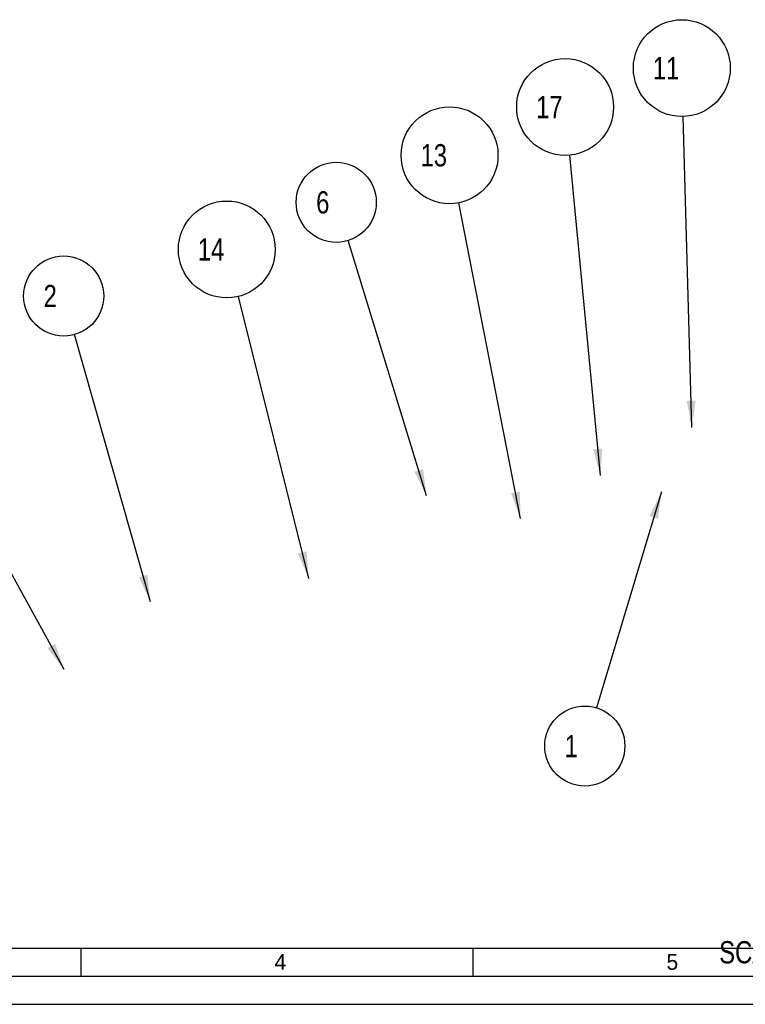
# Model space of a CAD drawing. Header units: inches. Extents: x 0 to 23.4, y 0 to 16.5.
# Tile 14 of 38: x 8.8 to 13.9, y 0 to 6.9. Entities that reach past the tile are written whole.
import ezdxf

# ---------------------------------------------------------------- set-up
doc = ezdxf.new("R2010")
doc.units = ezdxf.units.IN
doc.header["$LTSCALE"] = 1.28622
doc.header["$MEASUREMENT"] = 0
doc.layers.get('0').update_dxf_attribs({"linetype": 'CONTINUOUS'})
doc.layers.add('035__NOTES', color=7, linetype='CONTINUOUS')
doc.styles.get("Standard").update_dxf_attribs({"font": 'txt', "width": 0.8})
doc.styles.add('TEXTSTYLE_2', font='txt')
doc.dimstyles.get("Standard").update_dxf_attribs({"dimtxt": 0.15625, "dimasz": 0.1875, "dimexe": 0.125, "dimexo": 0.0625, "dimgap": 0.09, "dimtad": 0, "dimtih": 1, "dimtoh": 1, "dimzin": 4, "dimdsep": 46, "dimtxsty": 'STANDARD', "dimblk": '_FILLED', "dimblk1": '_FILLED', "dimblk2": '_FILLED', "dimcen": 0.09, "dimazin": 1, "dimtp": 0.01, "dimtm": 0.01, "dimtfac": 1, "dimtofl": 0, "dimtmove": 0, "dimatfit": 3, "dimldrblk": '_FILLED', "dimfxl": 1, "dimtolj": 1, "dimtzin": 4, "dimarcsym": 0})

# ---------------------------------------------------------------- blocks, each defined once
blk = doc.blocks.new('_FILLED')
at = {"color": 0, "linetype": 'BYBLOCK'}
blk.add_solid([(0, 0), (-1, 0.167), (-1, -0.167)], dxfattribs=at)
blk = doc.blocks.new('BALLOON_BL1', base_point=(12.7743, 1.8129))
at = {"color": 7, "linetype": 'CONTINUOUS'}
blk.add_circle((12.7743, 1.8129), 0.2812, dxfattribs=at)
at = {"color": 7, "linetype": 'CONTINUOUS', "insert": (12.5868, 1.891), "char_height": 0.15625, "width": 0.375, "attachment_point": 1, "line_spacing_factor": 0.9}
blk.add_mtext(' 1 ', dxfattribs=at)
blk = doc.blocks.new('BALLOON_BL2', base_point=(9.1167, 4.9723))
at = {"color": 7, "linetype": 'CONTINUOUS'}
blk.add_circle((9.1167, 4.9723), 0.2812, dxfattribs=at)
at = {"color": 7, "linetype": 'CONTINUOUS', "insert": (8.9292, 5.0504), "char_height": 0.15625, "width": 0.375, "attachment_point": 1, "line_spacing_factor": 0.9}
blk.add_mtext(' 2 ', dxfattribs=at)
blk = doc.blocks.new('BALLOON_BL6', base_point=(11.0298, 5.6298))
at = {"color": 7, "linetype": 'CONTINUOUS'}
blk.add_circle((11.0298, 5.6298), 0.2812, dxfattribs=at)
at = {"color": 7, "linetype": 'CONTINUOUS', "insert": (10.8423, 5.7079), "char_height": 0.15625, "width": 0.375, "attachment_point": 1, "line_spacing_factor": 0.9}
blk.add_mtext(' 6 ', dxfattribs=at)
blk = doc.blocks.new('BALLOON_BL11', base_point=(11.8251, 5.9605))
at = {"color": 7, "linetype": 'CONTINUOUS'}
blk.add_circle((11.8251, 5.9605), 0.34, dxfattribs=at)
at = {"color": 7, "linetype": 'CONTINUOUS', "insert": (11.5751, 6.0386), "char_height": 0.15625, "width": 0.5, "attachment_point": 1, "line_spacing_factor": 0.9}
blk.add_mtext(' 13 ', dxfattribs=at)
blk = doc.blocks.new('BALLOON_BL12', base_point=(10.2616, 5.2993))
at = {"color": 7, "linetype": 'CONTINUOUS'}
blk.add_circle((10.2616, 5.2993), 0.34, dxfattribs=at)
at = {"color": 7, "linetype": 'CONTINUOUS', "insert": (10.0116, 5.3775), "char_height": 0.15625, "width": 0.5, "attachment_point": 1, "line_spacing_factor": 0.9}
blk.add_mtext(' 14 ', dxfattribs=at)
blk = doc.blocks.new('BALLOON_BL15', base_point=(12.6362, 6.299))
at = {"color": 7, "linetype": 'CONTINUOUS'}
blk.add_circle((12.6362, 6.299), 0.34, dxfattribs=at)
at = {"color": 7, "linetype": 'CONTINUOUS', "insert": (12.3862, 6.3771), "char_height": 0.15625, "width": 0.5, "attachment_point": 1, "line_spacing_factor": 0.9}
blk.add_mtext(' 17 ', dxfattribs=at)
blk = doc.blocks.new('BALLOON_BL16', base_point=(13.4555, 6.5721))
at = {"layer": '035__NOTES', "color": 7, "linetype": 'CONTINUOUS'}
blk.add_circle((13.4555, 6.5721), 0.34, dxfattribs=at)
at = {"layer": '035__NOTES', "color": 7, "linetype": 'CONTINUOUS', "insert": (13.2055, 6.6503), "char_height": 0.15625, "width": 0.5, "attachment_point": 1, "line_spacing_factor": 0.9}
blk.add_mtext(' 11 ', dxfattribs=at)

msp = doc.modelspace()

# ---------------------------------------------------------------- linework, layer by layer
at = {"color": 7, "linetype": 'CONTINUOUS'}
for p, q in [((0.9843, 0.3937), (15.9055, 0.3937)), ((9.2378, 0.3937), (9.2378, 0.1969)), ((11.989, 0.3937), (11.989, 0.1969)), ((0.7874, 0.1969), (23.189, 0.1969)), ((0, 0), (23.3858, 0))]:
    msp.add_line(p, q, dxfattribs=at)

# ---------------------------------------------------------------- block references
for name, p in [('BALLOON_BL15', (12.6362, 6.299)), ('BALLOON_BL11', (11.8251, 5.9605)), ('BALLOON_BL6', (11.0298, 5.6298)), ('BALLOON_BL12', (10.2616, 5.2993)), ('BALLOON_BL2', (9.1167, 4.9723)), ('BALLOON_BL1', (12.7743, 1.8129))]:
    msp.add_blockref(name, p, dxfattribs=at)
at = {"layer": '035__NOTES', "color": 7, "linetype": 'CONTINUOUS'}
msp.add_blockref('BALLOON_BL16', (13.4555, 6.5721), dxfattribs=at)

# ---------------------------------------------------------------- texts
at = {"color": 7, "linetype": 'CONTINUOUS', "insert": (14.7307, 0.4435), "char_height": 0.15625, "width": 1.375, "attachment_point": 3, "line_spacing_factor": 0.9}
msp.add_mtext('SCALE 1.000', dxfattribs=at)
at = {"color": 7, "linetype": 'CONTINUOUS', "char_height": 0.1102, "width": 0.110236, "attachment_point": 1, "line_spacing_factor": 0.9, "style": 'TEXTSTYLE_2'}
for s, insert in [('4', (10.5967, 0.3523)), ('5', (13.3479, 0.3523))]:
    msp.add_mtext(s, dxfattribs=dict(at, insert=insert))

# ---------------------------------------------------------------- leaders
at = {"color": 7, "linetype": 'CONTINUOUS'}
for points in [[(12.8838, 3.7123), (12.6686, 5.9605)], [(12.3236, 3.4095), (11.8903, 5.6268)], [(11.6641, 3.5687), (11.1125, 5.361)], [(10.8365, 2.9901), (10.3437, 4.9694)], [(9.7253, 2.8256), (9.1934, 4.7017)], [(9.1203, 2.3512), (8.0806, 4.2344)], [(13.3129, 3.5983), (12.8555, 2.0821)]]:
    msp.add_leader(points, dimstyle='STANDARD', override={"dimtad": 0}, dxfattribs=at)
at = {"layer": '035__NOTES', "color": 7, "linetype": 'CONTINUOUS'}
msp.add_leader([(13.5263, 4.0497), (13.4651, 6.2322)], dimstyle='STANDARD', override={"dimtad": 0}, dxfattribs=at)

doc.saveas('drawing.dxf')
